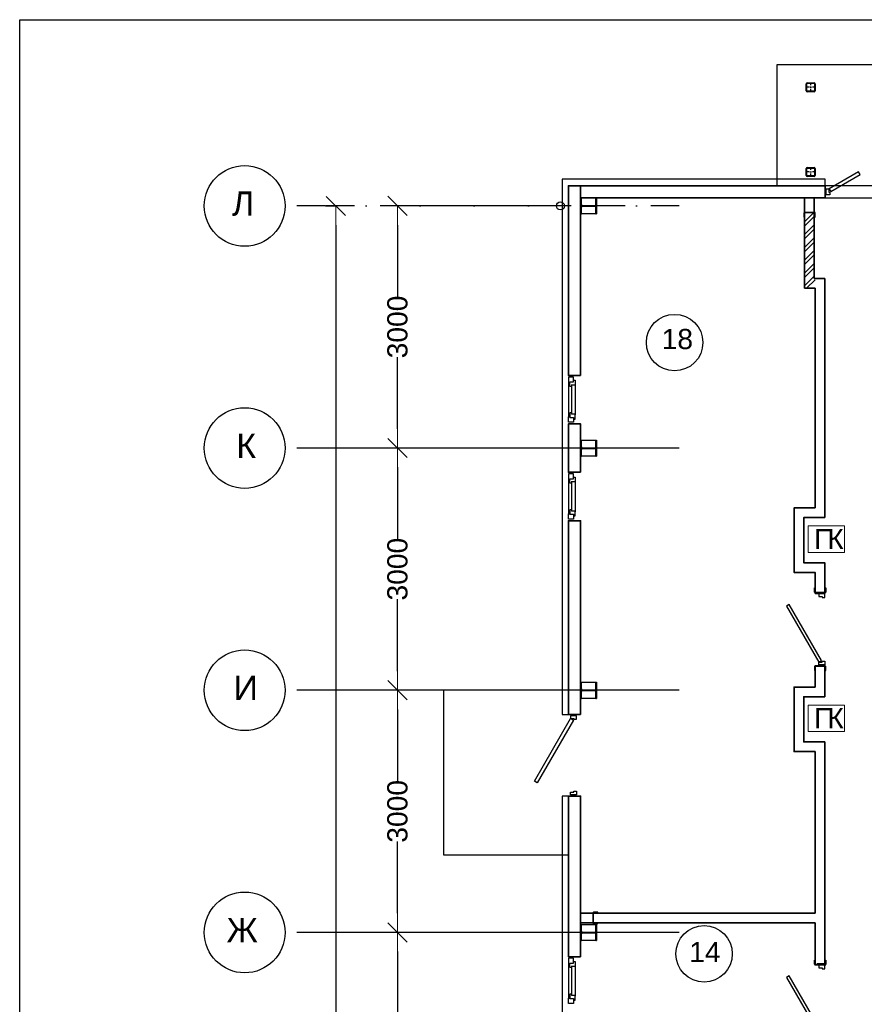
# Model space of a CAD drawing. Header units: millimetres. Extents: x -119471 to 297097, y -64331 to 65495.
# Tile 39 of 54: x 166425 to 176890, y -35527 to -23331. Entities that reach past the tile are written whole.
import ezdxf

# ---------------------------------------------------------------- set-up
doc = ezdxf.new("R2010")
doc.units = ezdxf.units.MM
doc.linetypes.add('Dot & Dashed', pattern=[670.277762, 352.777767, -176.388884, 0, -141.111112])
doc.linetypes.add('GOST2.303 5', pattern=[75, 32.25, -21.5, 1.5, -19.75])
doc.layers.add('!В2 Пожар', color=1, linetype='Continuous', lineweight=25)
doc.styles.add('СГЕНЕРИР_СТИЛЬ_1', font='arial.ttf')
doc.styles.add('стиль1', font='arial.ttf')
doc.dimstyles.new('СГЕНЕРИР_СТИЛЬ__2', dxfattribs={"dimtxt": 250, "dimasz": 237.760461, "dimexe": 0.18, "dimexo": 1, "dimgap": 0.09, "dimtad": 1, "dimdec": 0, "dimzin": 0, "dimdsep": 46, "dimtxsty": 'СГЕНЕРИР_СТИЛЬ_1', "dimblk": 'ARROWHEAD_6', "dimblk1": 'ARROWHEAD_6', "dimblk2": 'ARROWHEAD_6', "dimcen": 0.09, "dimclrd": 7, "dimclre": 7, "dimclrt": 7, "dimadec": 0, "dimazin": 0, "dimtfac": 1, "dimtdec": 4, "dimtmove": 0, "dimatfit": 3, "dimfxl": 1, "dimtolj": 1, "dimtzin": 0, "dimarcsym": 0})

# ---------------------------------------------------------------- blocks, each defined once
blk = doc.blocks.new('ARROWHEAD_6')
at = {"color": 0, "linetype": 'Continuous', "lineweight": 0}
for p, q in [((0, 0), (-1, 0)), ((-0.5, -0.5), (0.5, 0.5))]:
    blk.add_line(p, q, dxfattribs=at)
blk = doc.blocks.new('*D44')
at = {"color": 251, "linetype": 'Continuous', "lineweight": -2, "true_color": 0x636466, "transparency": 16777216}
for p, q in [((171309, -34637), (171106, -34637)), ((171106, -34875), (171106, -35764)), ((171106, -37400), (171106, -36510)), ((171221, -37637), (171106, -37637))]:
    blk.add_line(p, q, dxfattribs=at)
at = {"layer": 'Defpoints', "color": 0, "linetype": 'Continuous', "transparency": 16777216}
for p in [(171106, -34637), (171310, -34637), (171222, -37637)]:
    blk.add_point(p, dxfattribs=at)
at = {"color": 251, "linetype": 'Continuous', "lineweight": -2, "true_color": 0x636466, "transparency": 16777216, "xscale": 237.7604614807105, "yscale": 237.7604614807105, "zscale": 237.7604614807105}
for p, rotation in [((171106, -34637), 90), ((171106, -37637), 270)]:
    blk.add_blockref('ARROWHEAD_6', p, dxfattribs=dict(at, rotation=rotation))
at = {"color": 251, "linetype": 'Continuous', "true_color": 0x636466, "transparency": 16777216, "insert": (171106, -36137), "char_height": 250, "attachment_point": 5, "rotation": 90, "style": 'СГЕНЕРИР_СТИЛЬ_1'}
blk.add_mtext('\\A1;3000', dxfattribs=at)
blk = doc.blocks.new('*D45')
at = {"color": 251, "linetype": 'Continuous', "lineweight": -2, "true_color": 0x636466, "transparency": 16777216}
for p, q in [((171339, -31637), (171106, -31637)), ((171106, -31875), (171106, -32764)), ((171106, -34400), (171106, -33510)), ((171309, -34637), (171106, -34637))]:
    blk.add_line(p, q, dxfattribs=at)
at = {"layer": 'Defpoints', "color": 0, "linetype": 'Continuous', "transparency": 16777216}
for p in [(171106, -31637), (171340, -31637), (171310, -34637)]:
    blk.add_point(p, dxfattribs=at)
at = {"color": 251, "linetype": 'Continuous', "lineweight": -2, "true_color": 0x636466, "transparency": 16777216, "xscale": 237.7604614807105, "yscale": 237.7604614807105, "zscale": 237.7604614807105}
for p, rotation in [((171106, -31637), 90), ((171106, -34637), 270)]:
    blk.add_blockref('ARROWHEAD_6', p, dxfattribs=dict(at, rotation=rotation))
at = {"color": 251, "linetype": 'Continuous', "true_color": 0x636466, "transparency": 16777216, "insert": (171106, -33137), "char_height": 250, "attachment_point": 5, "rotation": 90, "style": 'СГЕНЕРИР_СТИЛЬ_1'}
blk.add_mtext('\\A1;3000', dxfattribs=at)
blk = doc.blocks.new('*D46')
at = {"color": 251, "linetype": 'Continuous', "lineweight": -2, "true_color": 0x636466, "transparency": 16777216}
for p, q in [((171266, -28637), (171106, -28637)), ((171106, -28875), (171106, -29764)), ((171106, -31400), (171106, -30510)), ((171339, -31637), (171106, -31637))]:
    blk.add_line(p, q, dxfattribs=at)
at = {"layer": 'Defpoints', "color": 0, "linetype": 'Continuous', "transparency": 16777216}
for p in [(171106, -28637), (171267, -28637), (171340, -31637)]:
    blk.add_point(p, dxfattribs=at)
at = {"color": 251, "linetype": 'Continuous', "lineweight": -2, "true_color": 0x636466, "transparency": 16777216, "xscale": 237.7604614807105, "yscale": 237.7604614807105, "zscale": 237.7604614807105}
for p, rotation in [((171106, -28637), 90), ((171106, -31637), 270)]:
    blk.add_blockref('ARROWHEAD_6', p, dxfattribs=dict(at, rotation=rotation))
at = {"color": 251, "linetype": 'Continuous', "true_color": 0x636466, "transparency": 16777216, "insert": (171106, -30137), "char_height": 250, "attachment_point": 5, "rotation": 90, "style": 'СГЕНЕРИР_СТИЛЬ_1'}
blk.add_mtext('\\A1;3000', dxfattribs=at)
blk = doc.blocks.new('*D47')
at = {"color": 251, "linetype": 'Continuous', "lineweight": -2, "true_color": 0x636466, "transparency": 16777216}
for p, q in [((172940, -25637), (171106, -25637)), ((171106, -25875), (171106, -26764)), ((171106, -28400), (171106, -27510)), ((172646, -28637), (171106, -28637))]:
    blk.add_line(p, q, dxfattribs=at)
at = {"layer": 'Defpoints', "color": 0, "linetype": 'Continuous', "transparency": 16777216}
for p in [(171106, -25637), (172941, -25637), (172647, -28637)]:
    blk.add_point(p, dxfattribs=at)
at = {"color": 251, "linetype": 'Continuous', "lineweight": -2, "true_color": 0x636466, "transparency": 16777216, "xscale": 237.7604614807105, "yscale": 237.7604614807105, "zscale": 237.7604614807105}
for p, rotation in [((171106, -25637), 90), ((171106, -28637), 270)]:
    blk.add_blockref('ARROWHEAD_6', p, dxfattribs=dict(at, rotation=rotation))
at = {"color": 251, "linetype": 'Continuous', "true_color": 0x636466, "transparency": 16777216, "insert": (171106, -27137), "char_height": 250, "attachment_point": 5, "rotation": 90, "style": 'СГЕНЕРИР_СТИЛЬ_1'}
blk.add_mtext('\\A1;3000', dxfattribs=at)
blk = doc.blocks.new('*D48')
at = {"color": 251, "linetype": 'Continuous', "lineweight": -2, "true_color": 0x636466, "transparency": 16777216}
for p, q in [((170213, -25638), (170341, -25638)), ((170341, -25876), (170341, -38665)), ((170341, -52400), (170341, -39610)), ((170515, -52637), (170341, -52637))]:
    blk.add_line(p, q, dxfattribs=at)
at = {"layer": 'Defpoints', "color": 0, "linetype": 'Continuous', "transparency": 16777216}
for p in [(170212, -25638), (170341, -25638), (170516, -52637)]:
    blk.add_point(p, dxfattribs=at)
at = {"color": 251, "linetype": 'Continuous', "lineweight": -2, "true_color": 0x636466, "transparency": 16777216, "xscale": 237.7604614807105, "yscale": 237.7604614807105, "zscale": 237.7604614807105}
for p, rotation in [((170341, -25638), 90), ((170341, -52637), 270)]:
    blk.add_blockref('ARROWHEAD_6', p, dxfattribs=dict(at, rotation=rotation))
at = {"color": 251, "linetype": 'Continuous', "true_color": 0x636466, "transparency": 16777216, "insert": (170341, -39138), "char_height": 250, "attachment_point": 5, "rotation": 90, "style": 'СГЕНЕРИР_СТИЛЬ_1'}
blk.add_mtext('\\A1;27000', dxfattribs=at)
blk = doc.blocks.new('ПК')
at = {"layer": '!В2 Пожар', "color": 251, "lineweight": 13, "ltscale": 100, "true_color": 0x636466}
blk.add_lwpolyline([(447, 327), (0, 327), (0, 0), (447, 0)], close=True, dxfattribs=at)
at = {"layer": '!В2 Пожар', "color": 251, "ltscale": 100, "true_color": 0x636466, "char_height": 250, "attachment_point": 1, "style": 'стиль1'}
for s, insert in [('П', (72, 290)), ('К', (235, 290))]:
    blk.add_mtext(s, dxfattribs=dict(at, insert=insert))

msp = doc.modelspace()

# ---------------------------------------------------------------- hatches: boundary and pattern name
at = {"linetype": 'Continuous', "true_color": 0x636466}
h = msp.add_hatch(dxfattribs=at)
h.set_pattern_fill('ANSI32', color=251, style=0, pattern_type=2)
h.set_pattern_definition([(45, (282051.53, 106796.48), (-79.54951, 79.54951), []), (45, (282104.56, 106796.48), (-79.54951, 79.54951), [])])
h.paths.add_polyline_path([(176149.8, -25720.8), (176149.8, -26657.8), (176259.8, -26657.8), (176279.8, -26657.8), (176279.8, -26537.8), (176269.8, -26537.8), (176269.8, -25720.8)])

# ---------------------------------------------------------------- linework, layer by layer
at = {"color": 251, "linetype": 'Continuous', "true_color": 0x636466}
for p, q in [((176169.6, -24210.2), (176169.6, -24124.4)), ((176175.7, -24210.2), (176175.7, -24124.4)), ((176181.7, -24112.3), (176267.5, -24112.3)), ((176181.7, -24118.4), (176267.5, -24118.4)), ((176273.6, -24124.4), (176273.6, -24210.2)), ((176279.6, -24124.4), (176279.6, -24210.2)), ((176267.5, -24216.3), (176181.7, -24216.3)), ((176267.5, -24222.3), (176181.7, -24222.3)), ((176169.6, -25260.2), (176169.6, -25174.4)), ((176175.7, -25260.2), (176175.7, -25174.4)), ((176181.7, -25162.3), (176267.5, -25162.3)), ((176181.7, -25168.4), (176267.5, -25168.4)), ((176273.6, -25174.4), (176273.6, -25260.2)), ((176279.6, -25174.4), (176279.6, -25260.2)), ((176267.5, -25266.3), (176181.7, -25266.3)), ((176267.5, -25272.3), (176181.7, -25272.3)), ((176404.8, -25498.8), (176404.8, -25424.8)), ((173377.1, -25537.3), (173387.1, -25537.3)), ((173377.1, -25737.3), (173377.1, -25537.3)), ((173387.1, -25621.1), (173387.1, -25537.3)), ((173562.1, -25621.1), (173562.1, -25537.3)), ((173562.1, -25537.3), (173572.1, -25537.3)), ((173572.1, -25737.3), (173572.1, -25537.3)), ((176404.8, -25537.3), (177844.8, -25537.3)), ((173387.1, -25737.3), (173387.1, -25653.6)), ((173400.1, -25634.1), (173549.1, -25634.1)), ((173400.1, -25640.6), (173549.1, -25640.6)), ((173562.1, -25737.3), (173562.1, -25653.6)), ((176141.6, -25725.8), (176141.6, -25777.8)), ((176144.6, -25725.8), (176144.6, -25777.8)), ((176273.6, -25717.8), (176149.6, -25717.8)), ((176273.6, -25720.8), (176149.6, -25720.8)), ((176151.6, -25717.8), (176271.6, -25717.8)), ((176278.6, -25777.8), (176278.6, -25725.8)), ((176281.6, -25777.8), (176281.6, -25725.8)), ((173377.1, -25737.3), (173387.1, -25737.3)), ((173562.1, -25737.3), (173572.1, -25737.3)), ((176141.6, -25777.8), (176144.6, -25777.8)), ((176278.6, -25777.8), (176281.6, -25777.8)), ((173288.6, -27737.4), (173224.6, -27737.4)), ((173288.6, -27757.4), (173224.6, -27757.4)), ((173224.6, -27757.4), (173224.6, -27823.4)), ((173288.6, -27817.4), (173288.6, -27757.4)), ((173288.6, -27797.4), (173306.6, -27797.4)), ((173306.6, -27797.4), (173306.6, -27857.4)), ((173224.6, -27823.4), (173242.6, -27823.4)), ((173224.6, -27823.4), (173224.6, -28251.4)), ((173242.6, -27873.4), (173242.6, -27817.4)), ((173242.6, -27817.4), (173288.6, -27817.4)), ((173260.6, -27873.4), (173242.6, -27873.4)), ((173306.6, -27857.4), (173258.6, -27857.4)), ((173260.6, -27857.4), (173260.6, -28217.4)), ((173306.6, -27857.4), (173306.6, -28227.2)), ((173224.6, -28317.4), (173224.6, -28251.4)), ((173224.6, -28251.4), (173242.6, -28251.4)), ((173260.6, -28201.4), (173242.6, -28201.4)), ((173242.6, -28201.4), (173242.6, -28257.4)), ((173242.6, -28257.4), (173288.6, -28257.4)), ((173306.6, -28217.4), (173260.6, -28217.4)), ((173288.6, -28257.4), (173288.6, -28317.4)), ((173288.6, -28277.4), (173306.6, -28277.4)), ((173306.6, -28277.4), (173306.6, -28217.4)), ((173288.6, -28317.4), (173224.6, -28317.4)), ((173224.6, -28337.4), (173349.6, -28337.4)), ((173288.6, -28337.4), (173224.6, -28337.4)), ((173377.1, -28537.3), (173387.1, -28537.3)), ((173377.1, -28737.3), (173377.1, -28537.3)), ((173387.1, -28621.1), (173387.1, -28537.3)), ((173562.1, -28621.1), (173562.1, -28537.3)), ((173562.1, -28537.3), (173572.1, -28537.3)), ((173572.1, -28737.3), (173572.1, -28537.3)), ((174597.7, -28637.3), (170212.4, -28637.3)), ((173387.1, -28737.3), (173387.1, -28653.6)), ((173400.1, -28634.1), (173549.1, -28634.1)), ((173400.1, -28640.6), (173549.1, -28640.6)), ((173562.1, -28737.3), (173562.1, -28653.6)), ((173377.1, -28737.3), (173387.1, -28737.3)), ((173562.1, -28737.3), (173572.1, -28737.3)), ((173288.6, -28937.3), (173224.6, -28937.3)), ((173288.6, -28957.3), (173224.6, -28957.3)), ((173224.6, -28957.3), (173224.6, -29023.3)), ((173224.6, -29023.3), (173242.6, -29023.3)), ((173224.6, -29023.3), (173224.6, -29451.3)), ((173242.6, -29073.3), (173242.6, -29017.3)), ((173242.6, -29017.3), (173288.6, -29017.3)), ((173288.6, -29017.3), (173288.6, -28957.3)), ((173288.6, -28997.3), (173306.6, -28997.3)), ((173306.6, -28997.3), (173306.6, -29057.3)), ((173260.6, -29073.3), (173242.6, -29073.3)), ((173306.6, -29057.3), (173258.6, -29057.3)), ((173260.6, -29057.3), (173260.6, -29417.3)), ((173306.6, -29057.3), (173306.6, -29427)), ((173224.6, -29517.3), (173224.6, -29451.3)), ((173224.6, -29451.3), (173242.6, -29451.3)), ((173260.6, -29401.3), (173242.6, -29401.3)), ((173242.6, -29401.3), (173242.6, -29457.3)), ((173242.6, -29457.3), (173288.6, -29457.3)), ((173306.6, -29417.3), (173260.6, -29417.3)), ((173288.6, -29457.3), (173288.6, -29517.3)), ((173288.6, -29477.3), (173306.6, -29477.3)), ((173306.6, -29477.3), (173306.6, -29417.3)), ((173288.6, -29517.3), (173224.6, -29517.3)), ((173224.6, -29537.3), (173349.6, -29537.3)), ((173288.6, -29537.3), (173224.6, -29537.3)), ((176271.6, -30422.3), (176271.6, -30370.3)), ((176271.6, -30370.3), (176274.6, -30370.3)), ((176274.6, -30422.3), (176274.6, -30370.3)), ((176403.6, -30427.3), (176279.6, -30427.3)), ((176403.6, -30430.3), (176279.6, -30430.3)), ((176279.8, -30437.4), (176399.8, -30437.4)), ((176401.6, -30427.3), (176281.6, -30427.3)), ((176399.8, -30427.4), (176299.8, -30427.4)), ((176408.6, -30370.3), (176411.6, -30370.3)), ((176408.6, -30370.3), (176408.6, -30422.3)), ((176411.6, -30370.3), (176411.6, -30422.3)), ((176271.6, -31342.3), (176271.6, -31394.3)), ((176274.6, -31342.3), (176274.6, -31394.3)), ((176403.6, -31334.3), (176279.6, -31334.3)), ((176403.6, -31337.3), (176279.6, -31337.3)), ((176279.8, -31337.4), (176399.8, -31337.4)), ((176401.6, -31337.3), (176281.6, -31337.3)), ((176399.8, -31337.4), (176299.8, -31337.4)), ((176399.8, -31337.4), (176299.8, -31337.4)), ((176399.8, -31337.4), (176299.8, -31337.4)), ((176408.6, -31394.3), (176408.6, -31342.3)), ((176411.6, -31394.3), (176411.6, -31342.3)), ((176271.6, -31394.3), (176274.6, -31394.3)), ((176408.6, -31394.3), (176411.6, -31394.3)), ((173377.1, -31537.3), (173387.1, -31537.3)), ((173377.1, -31737.3), (173377.1, -31537.3)), ((173387.1, -31621.1), (173387.1, -31537.3)), ((173562.1, -31621.1), (173562.1, -31537.3)), ((173562.1, -31537.3), (173572.1, -31537.3)), ((173572.1, -31737.3), (173572.1, -31537.3)), ((174597.7, -31637.3), (170212.4, -31637.3)), ((173174.6, -31637.3), (171674.6, -31637.3)), ((171674.6, -31637.3), (171674.6, -33677.3)), ((173387.1, -31737.3), (173387.1, -31653.6)), ((173400.1, -31634.1), (173549.1, -31634.1)), ((173400.1, -31640.6), (173549.1, -31640.6)), ((173562.1, -31737.3), (173562.1, -31653.6)), ((173377.1, -31737.3), (173387.1, -31737.3)), ((173562.1, -31737.3), (173572.1, -31737.3)), ((173324.6, -31937.2), (173224.6, -31937.2)), ((173324.6, -31937.2), (173224.6, -31937.2)), ((172801.7, -32764.6), (173250.6, -31987.2)), ((173285.2, -32007.2), (172836.8, -32783.8)), ((173250.6, -31987.2), (173285.2, -32007.2)), ((172836.4, -32784.6), (172801.7, -32764.6)), ((173324.6, -32947.2), (173224.6, -32947.2)), ((171674.6, -33677.3), (173224.6, -33677.3)), ((173586.6, -34386.8), (173534.6, -34386.8)), ((173586.6, -34389.8), (173534.6, -34389.8)), ((173586.6, -34389.8), (173586.6, -34386.8)), ((173526.6, -34394.8), (173526.6, -34518.8)), ((173529.6, -34394.8), (173529.6, -34518.8)), ((174597.7, -34637.3), (170212.7, -34637.3)), ((173374.6, -34537.3), (173377.1, -34537.3)), ((173374.6, -34737.3), (173374.6, -34537.3)), ((173377.1, -34537.3), (173387.1, -34537.3)), ((173377.1, -34737.3), (173377.1, -34537.3)), ((173377.1, -34537.3), (173387.1, -34537.3)), ((173387.1, -34621.1), (173387.1, -34537.3)), ((173387.1, -34537.3), (173562.1, -34537.3)), ((173400.1, -34634.1), (173549.1, -34634.1)), ((173534.6, -34523.8), (173586.6, -34523.8)), ((173534.6, -34526.8), (173586.6, -34526.8)), ((173562.1, -34621.1), (173562.1, -34537.3)), ((173562.1, -34537.3), (173572.1, -34537.3)), ((173562.1, -34537.3), (173572.1, -34537.3)), ((173572.1, -34737.3), (173572.1, -34537.3)), ((173572.1, -34537.3), (173572.1, -34737.3)), ((173586.6, -34526.8), (173586.6, -34523.8)), ((173377.1, -34737.3), (173374.6, -34737.3)), ((173377.1, -34737.3), (173387.1, -34737.3)), ((173387.1, -34737.3), (173377.1, -34737.3)), ((173387.1, -34737.3), (173387.1, -34653.6)), ((173562.1, -34737.3), (173387.1, -34737.3)), ((173400.1, -34640.6), (173549.1, -34640.6)), ((173562.1, -34737.3), (173562.1, -34653.6)), ((173562.1, -34737.3), (173572.1, -34737.3)), ((173288.6, -34937.2), (173224.6, -34937.2)), ((173288.6, -34957.2), (173224.6, -34957.2)), ((173224.6, -34957.2), (173224.6, -35023.2)), ((173288.6, -35017.2), (173288.6, -34957.2)), ((173288.6, -34997.2), (173306.6, -34997.2)), ((173306.6, -34997.2), (173306.6, -35057.2)), ((176273.3, -35031.8), (176273.3, -34979.8)), ((176273.3, -34979.8), (176276.3, -34979.8)), ((176276.3, -35031.8), (176276.3, -34979.8)), ((176410.3, -34979.8), (176413.3, -34979.8)), ((176410.3, -34979.8), (176410.3, -35031.8)), ((176413.3, -34979.8), (176413.3, -35031.8)), ((173224.6, -35023.2), (173242.6, -35023.2)), ((173224.6, -35023.2), (173224.6, -35451.2)), ((173242.6, -35073.2), (173242.6, -35017.2)), ((173242.6, -35017.2), (173288.6, -35017.2)), ((173260.6, -35073.2), (173242.6, -35073.2)), ((173306.6, -35057.2), (173258.6, -35057.2)), ((173260.6, -35057.2), (173260.6, -35417.2)), ((173306.6, -35057.2), (173306.6, -35427)), ((176279.8, -35037.3), (176399.8, -35037.3)), ((176405.3, -35036.8), (176281.3, -35036.8)), ((176405.3, -35039.8), (176281.3, -35039.8)), ((176401.6, -35036.8), (176281.6, -35036.8)), ((176399.8, -35027.3), (176299.8, -35027.3)), ((173224.6, -35517.2), (173224.6, -35451.2)), ((173224.6, -35451.2), (173242.6, -35451.2)), ((173260.6, -35401.2), (173242.6, -35401.2)), ((173242.6, -35401.2), (173242.6, -35457.2)), ((173242.6, -35457.2), (173288.6, -35457.2)), ((173306.6, -35417.2), (173260.6, -35417.2)), ((173288.6, -35457.2), (173288.6, -35517.2)), ((173288.6, -35477.2), (173306.6, -35477.2)), ((173306.6, -35477.2), (173306.6, -35417.2)), ((173288.6, -35517.2), (173224.6, -35517.2))]:
    msp.add_line(p, q, dxfattribs=at)
at = {"color": 251, "linetype": 'GOST2.303 5', "true_color": 0x636466}
for p, q in [((176224.6, -24110.1), (176224.6, -24224.5)), ((176281.8, -24167.3), (176167.4, -24167.3)), ((176281.8, -25217.3), (176167.4, -25217.3)), ((176224.6, -25160.1), (176224.6, -25274.5)), ((173375.1, -25637.3), (173574.1, -25637.3)), ((173474.6, -25632.1), (173474.6, -25642.6)), ((173375.1, -28637.3), (173574.1, -28637.3)), ((173474.6, -28632.1), (173474.6, -28642.6)), ((173375.1, -31637.3), (173574.1, -31637.3)), ((173474.6, -31632.1), (173474.6, -31642.6)), ((173375.1, -34637.3), (173574.1, -34637.3)), ((173474.6, -34632.1), (173474.6, -34642.6))]:
    msp.add_line(p, q, dxfattribs=at)
at = {"color": 251, "linetype": 'Continuous', "lineweight": 35, "true_color": 0x636466}
for p, q in [((176149.8, -25537.3), (176149.8, -26657.8)), ((176269.8, -25537.3), (176269.8, -26537.8)), ((176399.8, -26537.8), (176269.8, -26537.8)), ((176399.8, -26537.8), (176399.8, -29497.4)), ((176279.8, -26657.8), (176149.8, -26657.8)), ((176279.8, -26657.8), (176279.8, -29377.4)), ((176399.8, -32277.4), (176399.8, -35037.3)), ((176279.8, -32397.4), (176279.8, -34397.1)), ((176279.8, -34397.2), (173374.6, -34397.2)), ((176279.8, -34517.4), (173374.6, -34517.4)), ((176279.8, -34517.3), (176279.8, -35037.3))]:
    msp.add_line(p, q, dxfattribs=at)
at = {"color": 251, "linetype": 'Dot & Dashed', "true_color": 0x636466}
for p, q in [((170212.4, -25637.3), (169712.4, -25637.3)), ((174597.7, -25637.3), (170212.4, -25637.3)), ((170212.4, -28637.3), (169712.4, -28637.3)), ((170212.4, -31637.3), (169712.4, -31637.3)), ((170212.7, -34637.3), (169712.7, -34637.3))]:
    msp.add_line(p, q, dxfattribs=at)
at = {"ltscale": 100}
msp.add_lwpolyline([(166425.2, -23330.7), (223325.2, -23330.7), (223325.2, -64330.7), (166425.2, -64330.7)], close=True, dxfattribs=at)
at = {"color": 251, "linetype": 'Continuous', "true_color": 0x636466, "flags": 128}
for points in [[(175809, -23887), (182509.4, -23887), (182509.4, -25387), (175809, -25387)], [(176473.8, -25459.4), (176838, -25249.1), (176818, -25214.5), (176453.8, -25424.8)], [(176418.8, -25498.8), (176418.8, -25424.8), (176451.8, -25424.8), (176451.8, -25466.8), (176463.8, -25466.8), (176463.8, -25498.8)], [(173374.6, -25537.3), (173572.1, -25537.3), (173572.1, -25737.3), (173374.6, -25737.3)], [(173374.6, -28537.3), (173572.1, -28537.3), (173572.1, -28737.3), (173374.6, -28737.3)], [(176399.8, -30442.4), (176325.8, -30442.4), (176325.8, -30475.4), (176367.8, -30475.4), (176367.8, -30487.4), (176399.8, -30487.4)], [(176360.5, -31267.4), (175960.5, -30574.6), (175925.8, -30594.6), (176325.8, -31287.4)], [(176399.8, -31322.4), (176325.8, -31322.4), (176325.8, -31289.4), (176367.8, -31289.4), (176367.8, -31277.4), (176399.8, -31277.4)], [(173374.6, -31537.3), (173572.1, -31537.3), (173572.1, -31737.3), (173374.6, -31737.3)], [(173324.6, -31952.2), (173250.6, -31952.2), (173250.6, -31985.2), (173292.6, -31985.2), (173292.6, -31997.2), (173324.6, -31997.2)], [(173324.6, -32932.2), (173250.6, -32932.2), (173250.6, -32899.2), (173292.6, -32899.2), (173292.6, -32887.2), (173324.6, -32887.2)], [(176399.8, -35042.3), (176325.8, -35042.3), (176325.8, -35075.3), (176367.8, -35075.3), (176367.8, -35087.3), (176399.8, -35087.3)], [(176360.5, -35867.3), (175960.5, -35174.5), (175925.8, -35194.5), (176325.8, -35887.3)]]:
    msp.add_lwpolyline(points, close=True, dxfattribs=at)
for points in [[(176404.8, -25387), (176404.8, -25307.3), (173144.6, -25307.3), (173144.6, -31937.2), (173224.6, -31937.2)], [(173224.6, -32947.2), (173144.6, -32947.2), (173144.6, -52967.3), (178304.6, -52967.3), (178304.6, -50937)]]:
    msp.add_lwpolyline(points, dxfattribs=at)
at = {"color": 251, "linetype": 'Continuous', "lineweight": 35, "true_color": 0x636466, "flags": 128}
for points in [[(173374.6, -27737.4), (173224.6, -27737.4), (173224.6, -25387.3), (173374.6, -25387.3)], [(173374.6, -25387.3), (176404.8, -25387.3), (176404.8, -25537.3), (173374.6, -25537.3)], [(173374.6, -28937.3), (173224.6, -28937.3), (173224.6, -28337.4), (173374.6, -28337.4)], [(173374.6, -31937.2), (173224.6, -31937.2), (173224.6, -29537.3), (173374.6, -29537.3)], [(173374.6, -34937.2), (173224.6, -34937.2), (173224.6, -32947.2), (173374.6, -32947.2)]]:
    msp.add_lwpolyline(points, close=True, dxfattribs=at)
for points in [[(176279.8, -30437.4), (176279.8, -30177.4), (176019.8, -30177.4), (176019.8, -29377.4), (176279.8, -29377.4)], [(176399.8, -30437.4), (176399.8, -30057.4), (176139.8, -30057.4), (176139.8, -29497.4), (176399.8, -29497.4)], [(176279.8, -31337.4), (176279.8, -31597.4), (176019.8, -31597.4), (176019.8, -32397.4), (176279.8, -32397.4)], [(176399.8, -31337.4), (176399.8, -31717.4), (176139.8, -31717.4), (176139.8, -32277.4), (176399.8, -32277.4)]]:
    msp.add_lwpolyline(points, dxfattribs=at)
at = {"color": 251, "linetype": 'Continuous', "true_color": 0x636466}
for centre, radius in [((169212.4, -25637.3), 500), ((173124.6, -25637.3), 50), ((174539.7, -27330.7), 350), ((169212.4, -28637.3), 500), ((169212.4, -31637.3), 500), ((169212.7, -34637.3), 500), ((174903.9, -34902.1), 350)]:
    msp.add_circle(centre, radius, dxfattribs=at)
for centre, radius, start, end in [((176181.7, -24124.4), 12.1, 90, 180), ((176181.7, -24124.4), 6.05, 90, 180), ((176267.5, -24124.4), 12.1, 0, 90), ((176267.5, -24124.4), 6.05, 0, 90), ((176181.7, -24210.2), 12.1, 180, 270), ((176181.7, -24210.2), 6.05, 180, 270), ((176267.5, -24210.2), 12.1, 270, 0), ((176267.5, -24210.2), 6.05, 270, 0), ((176181.7, -25174.4), 12.1, 90, 180), ((176181.7, -25174.4), 6.05, 90, 180), ((176267.5, -25174.4), 12.1, 0, 90), ((176267.5, -25174.4), 6.05, 0, 90), ((176181.7, -25260.2), 12.1, 180, 270), ((176181.7, -25260.2), 6.05, 180, 270), ((176267.5, -25260.2), 12.1, 270, 0), ((176267.5, -25260.2), 6.05, 270, 0), ((173400.1, -25621.1), 13, 180, 270), ((173400.1, -25653.6), 13, 90, 180), ((173549.1, -25621.1), 13, 270, 0), ((173549.1, -25653.6), 13, 0, 90), ((176149.6, -25725.8), 8, 90, 180), ((176149.6, -25725.8), 5, 90, 180), ((176273.6, -25725.8), 8, 0, 90), ((176273.6, -25725.8), 5, 0, 90), ((173400.1, -28621.1), 13, 180, 270), ((173400.1, -28653.6), 13, 90, 180), ((173549.1, -28621.1), 13, 270, 0), ((173549.1, -28653.6), 13, 0, 90), ((176279.6, -30422.3), 8, 180, 270), ((176279.6, -30422.3), 5, 180, 270), ((176403.6, -30422.3), 8, 270, 0), ((176403.6, -30422.3), 5, 270, 0), ((176279.6, -31342.3), 8, 90, 180), ((176279.6, -31342.3), 5, 90, 180), ((176403.6, -31342.3), 8, 0, 90), ((176403.6, -31342.3), 5, 0, 90), ((173400.1, -31621.1), 13, 180, 270), ((173400.1, -31653.6), 13, 90, 180), ((173549.1, -31621.1), 13, 270, 0), ((173549.1, -31653.6), 13, 0, 90), ((173534.6, -34394.8), 8, 90, 180), ((173534.6, -34394.8), 5, 90, 180), ((173400.1, -34621.1), 13, 180, 270), ((173534.6, -34518.8), 8, 180, 270), ((173534.6, -34518.8), 5, 180, 270), ((173549.1, -34621.1), 13, 270, 0), ((173400.1, -34653.6), 13, 90, 180), ((173549.1, -34653.6), 13, 0, 90), ((176281.3, -35031.8), 8, 180, 270), ((176281.3, -35031.8), 5, 180, 270), ((176405.3, -35031.8), 8, 270, 0), ((176405.3, -35031.8), 5, 270, 0)]:
    msp.add_arc(centre, radius, start, end, dxfattribs=at)

# ---------------------------------------------------------------- block references
at = {"color": 251, "linetype": 'ByBlock', "true_color": 0x636466}
for p in [(176196, -29928.8), (176196, -32148.8)]:
    msp.add_blockref('ПК', p, dxfattribs=at)

# ---------------------------------------------------------------- texts
at = {"color": 251, "linetype": 'Continuous', "true_color": 0x636466, "style": 'СГЕНЕРИР_СТИЛЬ_1'}
for s, insert, char_height, attachment_point in [('\\A1;{\\fArial|b0|i0|c204|p38;Л}', (169056.2, -25458), 300, 1), ('\\A1;{\\fArial|b0|i0|c204|p38;18}', (174379.3, -27414.7), 250, 7), ('\\A1;{\\fArial|b0|i0|c204|p38;К}', (169108.5, -28458), 300, 1), ('\\A1;{\\fArial|b0|i0|c204|p38;И}', (169075.2, -31458), 300, 1), ('\\A1;{\\fArial|b0|i0|c204|p38;Ж}', (168988.7, -34458), 300, 1), ('\\A1;{\\fArial|b0|i0|c204|p38;14}', (174720.2, -35004.9), 250, 7)]:
    msp.add_mtext(s, dxfattribs=dict(at, insert=insert, char_height=char_height, attachment_point=attachment_point))

# ---------------------------------------------------------------- dimensions: what is measured, and where the dimension line sits
at = {"color": 251, "linetype": 'Continuous', "true_color": 0x636466}
for base, p1, p2, picture, middle in [((170341.1097, -25637.7809), (170516.1097, -52637.3065), (170212.4076, -25637.7809), '*D48', (170341.1097, -39137.5437)), ((171105.7, -25637.3), (172647.3, -28637.3), (172941.4, -25637.3), '*D47', (171105.7, -27137.3)), ((171105.7, -28637.3), (171339.8, -31637.3), (171266.5, -28637.3), '*D46', (171105.7, -30137.3)), ((171105.7, -31637.3), (171310.5, -34637.3), (171339.8, -31637.3), '*D45', (171105.7, -33137.3)), ((171105.7, -34637.3), (171222.3, -37637.3), (171310.5, -34637.3), '*D44', (171105.7, -36137.3))]:
    dim = msp.add_linear_dim(base=base, p1=p1, p2=p2, angle=90, dimstyle='СГЕНЕРИР_СТИЛЬ__2', override={"dimclrd": 251, "dimclre": 251, "dimclrt": 251}, dxfattribs=at)
    dim.commit()
    dim.dimension.update_dxf_attribs({"geometry": picture, "text_midpoint": middle, "dimtype": 160, "text_rotation": 90})

doc.saveas('drawing.dxf')
